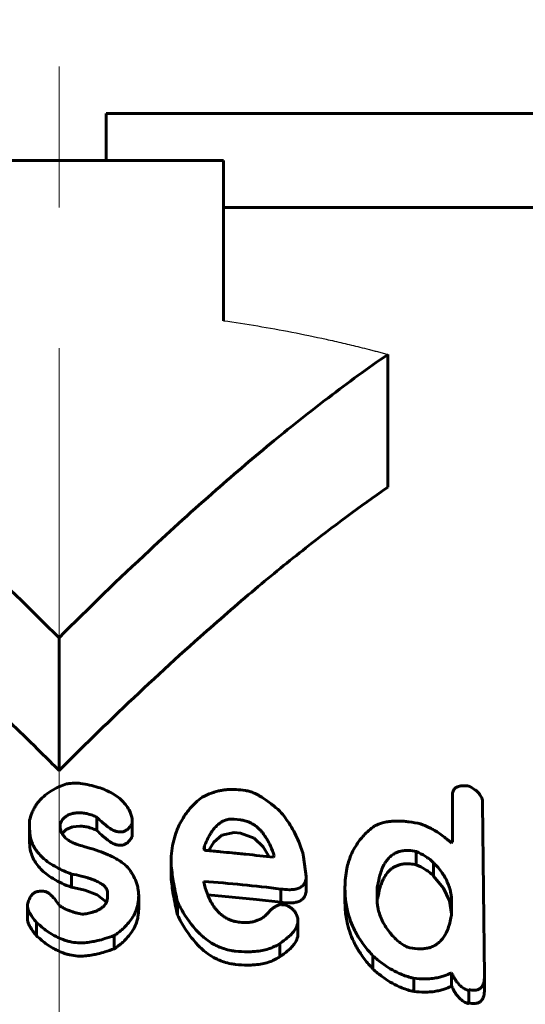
# Model space of a CAD drawing. Header units: millimetres. Extents: x -136 to 322, y -77 to 78.
# Tile 6 of 15: x -0.42 to 4.96, y 67.01 to 77.5. Entities that reach past the tile are written whole.
import ezdxf

# ---------------------------------------------------------------- set-up
doc = ezdxf.new("R2010")
doc.units = ezdxf.units.MM
for name, pattern in [('K5LT-1', [0]), ('K5LT_AXLED', [12, 7.5, -1.5, 1.5, -1.5]), ('K5LT_BASIC', [0])]:
    doc.linetypes.add(name, pattern=pattern)
doc.layers.add('Системный слой (1)', color=7, linetype='Continuous', true_color=0x6c6c6c)

# ---------------------------------------------------------------- blocks, each defined once
blk = doc.blocks.new('U1')
at = {"layer": 'Системный слой (1)', "color": 150, "linetype": 'K5LT_BASIC', "lineweight": 60, "true_color": 0x0080ff}
for p, q in [((0.033, 68.827), (0.077, 68.872)), ((0.077, 68.872), (0.143, 68.9)), ((0.143, 68.9), (0.22, 68.907))]:
    blk.add_line(p, q, dxfattribs=at)
blk = doc.blocks.new('U3')
at = {"layer": 'Системный слой (1)', "color": 150, "linetype": 'K5LT_BASIC', "lineweight": 60, "true_color": 0x0080ff}
for p, q in [((4.091, 68.247), (3.987, 68.375)), ((4.157, 68.11), (4.091, 68.247)), ((4.179, 67.971), (4.157, 68.11))]:
    blk.add_line(p, q, dxfattribs=at)
blk = doc.blocks.new('U4')
at = {"layer": 'Системный слой (1)', "color": 150, "linetype": 'K5LT_BASIC', "lineweight": 60, "true_color": 0x0080ff}
for p, q in [((1.864, 68.839), (1.733, 68.811)), ((1.648, 68.735), (1.59, 68.645)), ((1.733, 68.811), (1.648, 68.735))]:
    blk.add_line(p, q, dxfattribs=at)
blk = doc.blocks.new('U6')
at = {"layer": 'Системный слой (1)', "color": 150, "linetype": 'K5LT_BASIC', "lineweight": 60, "true_color": 0x0080ff}
for p, q in [((0.132, 68.255), (0.274, 68.223)), ((0.274, 68.223), (0.407, 68.175)), ((0.407, 68.175), (0.505, 68.096))]:
    blk.add_line(p, q, dxfattribs=at)
blk = doc.blocks.new('U10')
at = {"layer": 'Системный слой (1)', "color": 150, "linetype": 'K5LT_BASIC', "lineweight": 60, "true_color": 0x0080ff}
for p, q in [((3.387, 68.112), (3.386, 68.1)), ((3.388, 68.124), (3.387, 68.112)), ((3.393, 68.135), (3.388, 68.124))]:
    blk.add_line(p, q, dxfattribs=at)
blk = doc.blocks.new('U13')
at = {"layer": 'Системный слой (1)', "color": 150, "linetype": 'K5LT_BASIC', "lineweight": 60, "true_color": 0x0080ff}
for p, q in [((2.076, 68.779), (1.933, 68.831)), ((2.174, 68.685), (2.076, 68.779)), ((2.238, 68.579), (2.174, 68.685))]:
    blk.add_line(p, q, dxfattribs=at)
blk = doc.blocks.new('U22')
at = {"layer": 'Системный слой (1)', "color": 150, "linetype": 'K5LT_BASIC', "lineweight": 60, "true_color": 0x0080ff}
for p, q in [((1.843, 68.151), (1.583, 68.173)), ((2.102, 68.125), (1.843, 68.151)), ((2.36, 68.095), (2.102, 68.125))]:
    blk.add_line(p, q, dxfattribs=at)

msp = doc.modelspace()

# ---------------------------------------------------------------- linework, layer by layer
at = {"layer": 'Системный слой (1)', "color": 30, "linetype": 'K5LT_AXLED', "lineweight": 18, "true_color": 0xff8000}
msp.add_line((0, 54.5), (0, 77.5), dxfattribs=at)
at = {"layer": 'Системный слой (1)', "color": 150, "linetype": 'K5LT_BASIC', "lineweight": 60, "true_color": 0x0080ff}
for p, q in [((0.5, 76.5), (7.984, 76.5)), ((0.5, 76.5), (0.5, 76)), ((-1.75, 76), (1.75, 76)), ((1.75, 76), (1.75, 74.292)), ((1.75, 75.5), (9.846, 75.5)), ((3.5, 72.519), (3.5, 73.933)), ((0, 69.5), (0, 70.914)), ((1.933, 69.292), (1.986, 69.286)), ((4.187, 68.74), (4.187, 69.237)), ((4.509, 69.152), (4.528, 67.303)), ((-0.313, 68.873), (-0.313, 68.969)), ((0.403, 68.861), (0.403, 69.002)), ((0.779, 68.989), (0.779, 68.936)), ((0.779, 68.794), (0.779, 68.936)), ((1.864, 68.98), (1.933, 68.972)), ((-0.313, 68.732), (-0.313, 68.873)), ((0.012, 68.927), (0.012, 68.911)), ((0.656, 68.845), (0.63, 68.846)), ((1.864, 68.839), (1.933, 68.831)), ((4.179, 68.724), (4.187, 68.74)), ((0.656, 68.704), (0.63, 68.705)), ((1.541, 68.657), (1.549, 68.699)), ((1.549, 68.653), (1.549, 68.699)), ((3.803, 68.494), (3.803, 68.636)), ((2.29, 68.589), (2.282, 68.574)), ((2.604, 68.58), (2.631, 68.369)), ((3.987, 68.375), (3.987, 68.516)), ((1.192, 68.361), (1.192, 68.502)), ((0.132, 68.255), (0.132, 68.396)), ((1.541, 68.318), (1.541, 68.31)), ((2.631, 68.227), (2.631, 68.369)), ((-0.207, 68.212), (-0.164, 68.212)), ((2.36, 68.095), (2.36, 68.236)), ((3.044, 68.231), (3.044, 68.257)), ((3.044, 68.09), (3.044, 68.231)), ((3.393, 68.135), (3.393, 68.277)), ((0.516, 68.153), (0.516, 68.197)), ((0.848, 68.025), (0.848, 68.166)), ((1.262, 67.957), (1.262, 68.098)), ((3.385, 68.134), (3.385, 68.184)), ((3.385, 68.134), (3.385, 68.134)), ((4.179, 68.106), (4.179, 67.972)), ((-0.337, 67.92), (-0.337, 68.061)), ((2.37, 68.069), (2.413, 68.063)), ((2.543, 67.916), (2.543, 67.899)), ((2.543, 67.758), (2.543, 67.899)), ((-0.241, 67.739), (-0.241, 67.881)), ((0.587, 67.599), (0.587, 67.74)), ((2.351, 67.515), (2.351, 67.657)), ((3.342, 67.384), (3.342, 67.525)), ((3.777, 67.145), (3.777, 67.286)), ((4.179, 67.203), (4.179, 67.344)), ((4.528, 67.162), (4.528, 67.303)), ((4.362, 67.023), (4.362, 67.165))]:
    msp.add_line(p, q, dxfattribs=at)
at = {"layer": 'Системный слой (1)', "color": 7, "linetype": 'K5LT-1'}
msp.add_open_spline([(1.75, 74.292), (1.871, 74.276), (2.115, 74.238), (2.479, 74.172), (2.782, 74.109), (3.023, 74.054), (3.176, 74.017), (3.286, 73.99), (3.353, 73.972), (3.402, 73.96), (3.451, 73.947), (3.484, 73.938), (3.5, 73.933)], degree=3, knots=[0, 0, 0, 0, 0.308849, 0.617699, 0.926548, 1.080973, 1.235398, 1.323362, 1.365818, 1.408275, 1.450731, 1.493188, 1.493188, 1.493188, 1.493188], dxfattribs=at)
at = {"layer": 'Системный слой (1)', "color": 150, "linetype": 'K5LT_BASIC', "lineweight": 60, "true_color": 0x0080ff}
for points, knots in [([(0, 70.914), (-0.304, 71.219), (-0.841, 71.74), (-1.584, 72.417), (-2.226, 72.967), (-2.85, 73.466), (-3.28, 73.781), (-3.5, 73.933)], [0, 0, 0, 0, 2.181066, 3.805962, 5.16753, 6.570619, 8, 8, 8, 8]), ([(3.5, 73.933), (3.287, 73.786), (2.88, 73.488), (2.271, 73.005), (1.636, 72.463), (0.869, 71.767), (0.317, 71.231), (0, 70.914)], [0, 0, 0, 0, 1.387012, 2.677141, 4.083997, 5.726255, 8, 8, 8, 8]), ([(0, 69.5), (-0.064, 69.564), (-0.227, 69.726), (-0.496, 69.99), (-0.957, 70.431), (-1.572, 70.995), (-2.336, 71.647), (-2.978, 72.148), (-3.367, 72.427), (-3.5, 72.519)], [0, 0, 0, 0, 0.572057, 1.457049, 2.394883, 4.642037, 6.810489, 8.917194, 10, 10, 10, 10]), ([(3.5, 72.519), (3.205, 72.315), (2.731, 71.961), (2.068, 71.42), (1.401, 70.841), (0.705, 70.195), (0.21, 69.71), (0, 69.5)], [0, 0, 0, 0, 1.919125, 3.134702, 4.474726, 6.498063, 8, 8, 8, 8]), ([(0.081, 69.356), (0.056, 69.348), (0.015, 69.333), (-0.058, 69.299), (-0.102, 69.271), (-0.129, 69.249)], [0, 0, 0, 0, 1.899939, 3.186918, 6, 6, 6, 6]), ([(0.228, 69.362), (0.211, 69.363), (0.188, 69.364), (0.154, 69.364), (0.121, 69.362), (0.096, 69.359), (0.081, 69.356)], [0, 0, 0, 0, 2.396834, 3.337671, 4.832556, 7, 7, 7, 7]), ([(0.779, 68.989), (0.772, 69.019), (0.753, 69.07), (0.715, 69.129), (0.677, 69.173), (0.632, 69.214), (0.57, 69.255), (0.497, 69.292), (0.385, 69.333), (0.293, 69.353), (0.228, 69.362)], [0, 0, 0, 0, 1.783452, 2.966177, 3.690798, 4.712944, 5.893383, 7.132932, 8.296714, 11, 11, 11, 11]), ([(-0.129, 69.249), (-0.153, 69.232), (-0.189, 69.201), (-0.226, 69.158), (-0.25, 69.123), (-0.272, 69.087), (-0.295, 69.035), (-0.307, 68.994), (-0.313, 68.969)], [0, 0, 0, 0, 2.101797, 3.405163, 4.30768, 5.45292, 6.810574, 9, 9, 9, 9]), ([(1.933, 69.292), (1.901, 69.296), (1.854, 69.299), (1.792, 69.296), (1.749, 69.291), (1.706, 69.284), (1.664, 69.273), (1.6, 69.252), (1.554, 69.231), (1.523, 69.214)], [0, 0, 0, 0, 2.151621, 3.186178, 4.168338, 5.1267, 6.232234, 7.246941, 10, 10, 10, 10]), ([(2.351, 69.066), (2.321, 69.092), (2.274, 69.132), (2.21, 69.18), (2.17, 69.207), (2.137, 69.227), (2.109, 69.243), (2.073, 69.261), (2.033, 69.277), (2.001, 69.284), (1.986, 69.286)], [0, 0, 0, 0, 3.259666, 4.949536, 6.263647, 6.998352, 7.888723, 8.671519, 9.948281, 11, 11, 11, 11]), ([(4.362, 69.334), (4.342, 69.336), (4.313, 69.338), (4.28, 69.336), (4.26, 69.332), (4.242, 69.327), (4.225, 69.318), (4.211, 69.307), (4.201, 69.294), (4.19, 69.271), (4.187, 69.252), (4.187, 69.237)], [0, 0, 0, 0, 2.595655, 3.791725, 4.453216, 5.390776, 6.410508, 7.427524, 8.403077, 9.368739, 12, 12, 12, 12]), ([(4.509, 69.152), (4.509, 69.166), (4.507, 69.189), (4.495, 69.219), (4.48, 69.243), (4.461, 69.267), (4.423, 69.3), (4.388, 69.321), (4.362, 69.334)], [0, 0, 0, 0, 1.869476, 2.974361, 3.886359, 5.09942, 6.318686, 9, 9, 9, 9]), ([(1.192, 68.502), (1.192, 68.578), (1.202, 68.69), (1.237, 68.816), (1.266, 68.892), (1.298, 68.958), (1.341, 69.028), (1.41, 69.117), (1.474, 69.177), (1.523, 69.214)], [0, 0, 0, 0, 2.92167, 4.300563, 5.008664, 5.99317, 7.027723, 7.995791, 10, 10, 10, 10]), ([(0.012, 68.927), (0.02, 68.949), (0.035, 68.977), (0.064, 69.003), (0.08, 69.015), (0.098, 69.026), (0.121, 69.035), (0.148, 69.043), (0.182, 69.048), (0.207, 69.049), (0.22, 69.048)], [0, 0, 0, 0, 3.624174, 4.523416, 5.292299, 6.204623, 7.200345, 8.171892, 9.534825, 11, 11, 11, 11]), ([(0.22, 69.048), (0.237, 69.048), (0.263, 69.046), (0.299, 69.039), (0.327, 69.032), (0.363, 69.02), (0.388, 69.009), (0.403, 69.002)], [0, 0, 0, 0, 2.118718, 3.144557, 4.469735, 5.774865, 8, 8, 8, 8]), ([(2.604, 68.58), (2.591, 68.634), (2.564, 68.718), (2.512, 68.83), (2.449, 68.94), (2.392, 69.018), (2.351, 69.066)], [0, 0, 0, 0, 2.219108, 3.511816, 4.774255, 7, 7, 7, 7]), ([(0.403, 69.002), (0.424, 68.981), (0.455, 68.952), (0.498, 68.915), (0.524, 68.895), (0.547, 68.879), (0.564, 68.869), (0.583, 68.859), (0.605, 68.85), (0.622, 68.847), (0.63, 68.846)], [0, 0, 0, 0, 3.796826, 5.217632, 6.865858, 7.800207, 8.392, 9.223764, 10.198615, 11, 11, 11, 11]), ([(0.656, 68.845), (0.66, 68.845), (0.667, 68.845), (0.678, 68.846), (0.69, 68.849), (0.703, 68.855), (0.717, 68.863), (0.733, 68.875), (0.748, 68.891), (0.764, 68.911), (0.774, 68.926), (0.779, 68.936)], [0, 0, 0, 0, 0.645317, 1.327222, 2.096282, 3.011597, 4.175739, 5.677681, 7.522086, 9.275402, 12, 12, 12, 12]), ([(1.864, 68.98), (1.853, 68.981), (1.837, 68.982), (1.815, 68.98), (1.797, 68.978), (1.775, 68.972), (1.75, 68.962), (1.721, 68.946), (1.69, 68.922), (1.658, 68.891), (1.631, 68.856), (1.607, 68.817), (1.578, 68.767), (1.56, 68.726), (1.549, 68.699)], [0, 0, 0, 0, 0.854306, 1.260859, 1.772041, 2.387222, 3.147066, 4.124447, 5.419628, 6.979775, 8.674884, 10.056022, 11.852107, 15, 15, 15, 15]), ([(2.29, 68.589), (2.279, 68.625), (2.257, 68.683), (2.222, 68.754), (2.196, 68.795), (2.177, 68.823), (2.158, 68.847), (2.13, 68.878), (2.096, 68.907), (2.059, 68.931), (2.031, 68.946), (2.004, 68.956), (1.972, 68.966), (1.948, 68.97), (1.933, 68.972)], [0, 0, 0, 0, 3.423356, 5.649126, 6.961979, 7.653774, 8.519434, 9.463085, 11.056081, 11.987058, 12.686498, 13.369404, 13.977426, 15, 15, 15, 15]), ([(3.848, 68.93), (3.808, 68.939), (3.75, 68.95), (3.68, 68.958), (3.618, 68.962), (3.559, 68.961), (3.494, 68.953), (3.43, 68.939), (3.384, 68.921), (3.359, 68.908)], [0, 0, 0, 0, 2.372194, 3.36715, 4.050811, 5.953834, 6.818026, 8.009322, 10, 10, 10, 10]), ([(-0.313, 68.873), (-0.313, 68.842), (-0.307, 68.791), (-0.286, 68.723), (-0.259, 68.67), (-0.224, 68.62), (-0.184, 68.578), (-0.142, 68.542), (-0.092, 68.505), (-0.005, 68.453), (0.077, 68.417), (0.132, 68.396)], [0, 0, 0, 0, 1.843504, 3.025697, 4.147208, 5.201636, 6.348904, 7.18064, 8.000876, 9.352728, 12, 12, 12, 12]), ([(0.263, 68.691), (0.241, 68.696), (0.208, 68.706), (0.163, 68.722), (0.126, 68.739), (0.087, 68.764), (0.053, 68.795), (0.03, 68.829), (0.015, 68.868), (0.012, 68.895), (0.012, 68.911)], [0, 0, 0, 0, 1.8063, 2.689127, 3.830822, 5.185825, 6.701883, 8.074592, 9.242212, 11, 11, 11, 11]), ([(0.22, 68.907), (0.237, 68.907), (0.263, 68.904), (0.299, 68.898), (0.327, 68.89), (0.363, 68.878), (0.388, 68.868), (0.403, 68.861)], [0, 0, 0, 0, 2.118718, 3.144557, 4.469735, 5.774865, 8, 8, 8, 8]), ([(0.403, 68.861), (0.424, 68.84), (0.455, 68.81), (0.498, 68.774), (0.524, 68.753), (0.547, 68.738), (0.564, 68.727), (0.583, 68.717), (0.605, 68.708), (0.622, 68.705), (0.63, 68.705)], [0, 0, 0, 0, 3.796826, 5.217632, 6.865858, 7.800207, 8.392, 9.223764, 10.198615, 11, 11, 11, 11]), ([(3.359, 68.908), (3.316, 68.877), (3.245, 68.815), (3.174, 68.723), (3.132, 68.651), (3.093, 68.566), (3.055, 68.439), (3.044, 68.323), (3.044, 68.257)], [0, 0, 0, 0, 1.719122, 3.131208, 4.088696, 4.705319, 6.548996, 9, 9, 9, 9]), ([(4.179, 68.724), (4.152, 68.75), (4.106, 68.788), (4.039, 68.836), (3.987, 68.867), (3.924, 68.9), (3.879, 68.919), (3.848, 68.93)], [0, 0, 0, 0, 2.42436, 3.785815, 5.124298, 6.090113, 8, 8, 8, 8]), ([(-0.313, 68.732), (-0.313, 68.698), (-0.306, 68.64), (-0.278, 68.564), (-0.242, 68.502), (-0.196, 68.448), (-0.137, 68.395), (-0.034, 68.325), (0.063, 68.281), (0.132, 68.255)], [0, 0, 0, 0, 1.693804, 2.882216, 3.88565, 5.01315, 5.991822, 7.239477, 10, 10, 10, 10]), ([(0.656, 68.704), (0.66, 68.704), (0.667, 68.704), (0.678, 68.705), (0.69, 68.708), (0.703, 68.713), (0.717, 68.721), (0.733, 68.734), (0.748, 68.749), (0.764, 68.77), (0.774, 68.785), (0.779, 68.794)], [0, 0, 0, 0, 0.645317, 1.327222, 2.096282, 3.011597, 4.175739, 5.677681, 7.522086, 9.275402, 12, 12, 12, 12]), ([(0.769, 68.414), (0.757, 68.438), (0.729, 68.472), (0.682, 68.511), (0.641, 68.54), (0.59, 68.569), (0.517, 68.605), (0.421, 68.642), (0.333, 68.671), (0.279, 68.686), (0.263, 68.691)], [0, 0, 0, 0, 1.758426, 2.799416, 3.605377, 4.63764, 6.135528, 8.041431, 10.117239, 11, 11, 11, 11]), ([(1.541, 68.657), (1.544, 68.656), (1.549, 68.653), (1.555, 68.65), (1.561, 68.648), (1.565, 68.647), (1.568, 68.647)], [0, 0, 0, 0, 2.597647, 3.993322, 5.286611, 7, 7, 7, 7]), ([(1.568, 68.647), (1.618, 68.642), (1.71, 68.634), (1.851, 68.62), (2.039, 68.602), (2.185, 68.586), (2.282, 68.574)], [0, 0, 0, 0, 1.476064, 2.709571, 4.133475, 7, 7, 7, 7]), ([(3.803, 68.636), (3.777, 68.642), (3.733, 68.648), (3.683, 68.647), (3.652, 68.643), (3.624, 68.637), (3.592, 68.626), (3.556, 68.607), (3.521, 68.579), (3.491, 68.546), (3.461, 68.502), (3.436, 68.448), (3.41, 68.371), (3.399, 68.312), (3.393, 68.277)], [0, 0, 0, 0, 1.546579, 2.416705, 2.881445, 3.432165, 4.140149, 5.040037, 6.137772, 7.318781, 8.45822, 10.219879, 12.079192, 15, 15, 15, 15]), ([(3.987, 68.516), (3.971, 68.532), (3.943, 68.556), (3.882, 68.597), (3.836, 68.621), (3.803, 68.636)], [0, 0, 0, 0, 1.906125, 3.182071, 6, 6, 6, 6]), ([(4.179, 68.106), (4.179, 68.135), (4.175, 68.179), (4.16, 68.242), (4.141, 68.296), (4.113, 68.354), (4.066, 68.429), (4.021, 68.483), (3.987, 68.516)], [0, 0, 0, 0, 1.856287, 2.784888, 4.049792, 5.298592, 6.531579, 9, 9, 9, 9]), ([(0.848, 68.166), (0.848, 68.193), (0.844, 68.235), (0.826, 68.305), (0.801, 68.361), (0.778, 68.401), (0.769, 68.414)], [0, 0, 0, 0, 2.181143, 3.49792, 5.808338, 7, 7, 7, 7]), ([(1.192, 68.502), (1.198, 68.442), (1.216, 68.307), (1.244, 68.172), (1.262, 68.098)], [0, 0, 0, 0, 2.241787, 5, 5, 5, 5]), ([(3.393, 68.135), (3.399, 68.172), (3.409, 68.225), (3.432, 68.297), (3.453, 68.345), (3.481, 68.392), (3.509, 68.426), (3.537, 68.451), (3.56, 68.467), (3.588, 68.482), (3.622, 68.495), (3.663, 68.504), (3.702, 68.506), (3.751, 68.504), (3.782, 68.499), (3.803, 68.494)], [0, 0, 0, 0, 3.219499, 4.672744, 6.433061, 7.689558, 9.252481, 9.982229, 10.579949, 11.375278, 12.285247, 13.045381, 14.129521, 14.675466, 16, 16, 16, 16]), ([(3.987, 68.375), (3.971, 68.39), (3.943, 68.415), (3.882, 68.456), (3.836, 68.48), (3.803, 68.494)], [0, 0, 0, 0, 1.906125, 3.182071, 6, 6, 6, 6]), ([(0.132, 68.396), (0.167, 68.39), (0.223, 68.378), (0.288, 68.361), (0.33, 68.347), (0.362, 68.336), (0.39, 68.324), (0.416, 68.312), (0.442, 68.298), (0.465, 68.282), (0.484, 68.266), (0.497, 68.251), (0.507, 68.235), (0.514, 68.217), (0.516, 68.205), (0.516, 68.197)], [0, 0, 0, 0, 3.44248, 5.486125, 6.638565, 7.774924, 8.81501, 9.789824, 10.697593, 11.947054, 12.699288, 13.52978, 14.33577, 14.970762, 16, 16, 16, 16]), ([(1.192, 68.361), (1.198, 68.3), (1.216, 68.165), (1.244, 68.031), (1.262, 67.957)], [0, 0, 0, 0, 2.241787, 5, 5, 5, 5]), ([(1.541, 68.31), (1.551, 68.27), (1.568, 68.21), (1.601, 68.131), (1.626, 68.084), (1.649, 68.049), (1.669, 68.021), (1.696, 67.99), (1.729, 67.96), (1.764, 67.935), (1.8, 67.915), (1.835, 67.901), (1.876, 67.889), (1.906, 67.884), (1.925, 67.882)], [0, 0, 0, 0, 3.403541, 5.179835, 6.872861, 7.541135, 8.427272, 9.497211, 10.539403, 11.514178, 12.404481, 13.187205, 13.848386, 15, 15, 15, 15]), ([(2.36, 68.236), (2.389, 68.232), (2.436, 68.228), (2.487, 68.23), (2.521, 68.235), (2.547, 68.242), (2.573, 68.255), (2.592, 68.268), (2.605, 68.282), (2.622, 68.308), (2.63, 68.338), (2.631, 68.362), (2.631, 68.369)], [0, 0, 0, 0, 2.86387, 4.447416, 4.875526, 6.304328, 7.186803, 8.071842, 8.917989, 9.669422, 12.068354, 13, 13, 13, 13]), ([(-0.207, 68.212), (-0.214, 68.212), (-0.225, 68.211), (-0.24, 68.207), (-0.252, 68.202), (-0.266, 68.194), (-0.28, 68.183), (-0.294, 68.168), (-0.305, 68.151), (-0.315, 68.131), (-0.327, 68.101), (-0.334, 68.077), (-0.337, 68.061)], [0, 0, 0, 0, 1.027699, 1.613908, 2.27767, 3.081637, 4.108706, 5.360894, 6.752921, 7.951826, 9.668066, 13, 13, 13, 13]), ([(0.002, 68.064), (-0.011, 68.084), (-0.031, 68.111), (-0.06, 68.146), (-0.077, 68.163), (-0.094, 68.179), (-0.106, 68.189), (-0.119, 68.198), (-0.129, 68.203), (-0.138, 68.207), (-0.15, 68.211), (-0.158, 68.212), (-0.164, 68.212)], [0, 0, 0, 0, 4.379047, 6.021195, 8.031074, 8.675554, 10.016758, 10.710091, 11.203134, 11.764751, 12.230088, 13, 13, 13, 13]), ([(2.36, 68.095), (2.389, 68.091), (2.436, 68.086), (2.487, 68.089), (2.521, 68.094), (2.547, 68.101), (2.573, 68.113), (2.592, 68.126), (2.605, 68.141), (2.622, 68.167), (2.63, 68.196), (2.631, 68.221), (2.631, 68.227)], [0, 0, 0, 0, 2.86387, 4.447416, 4.875526, 6.304328, 7.186803, 8.071842, 8.917989, 9.669422, 12.068354, 13, 13, 13, 13]), ([(3.044, 68.231), (3.044, 68.181), (3.05, 68.105), (3.072, 67.992), (3.101, 67.896), (3.147, 67.791), (3.199, 67.703), (3.263, 67.614), (3.31, 67.559), (3.342, 67.525)], [0, 0, 0, 0, 2.083477, 3.133743, 4.613934, 6.070054, 7.502429, 8.41086, 10, 10, 10, 10]), ([(3.393, 68.277), (3.393, 68.277), (3.392, 68.277), (3.391, 68.275), (3.391, 68.274), (3.39, 68.273), (3.389, 68.27), (3.388, 68.265), (3.387, 68.256), (3.386, 68.241), (3.385, 68.216), (3.385, 68.196), (3.385, 68.184)], [0, 0, 0, 0, 0.21377, 0.322883, 0.493167, 0.662921, 1.02624, 1.734796, 2.890136, 4.642, 8.23547, 13, 13, 13, 13]), ([(0.516, 68.153), (0.516, 68.14), (0.514, 68.121), (0.506, 68.096), (0.496, 68.077), (0.481, 68.058), (0.461, 68.039), (0.435, 68.021), (0.403, 68.005), (0.368, 67.992), (0.335, 67.983), (0.294, 67.974), (0.266, 67.969), (0.246, 67.967)], [0, 0, 0, 0, 1.831286, 2.672304, 3.630132, 4.694127, 5.853475, 7.01148, 8.39842, 9.75968, 11.027376, 12.023504, 14, 14, 14, 14]), ([(0.587, 67.74), (0.62, 67.762), (0.665, 67.798), (0.724, 67.855), (0.767, 67.907), (0.805, 67.969), (0.828, 68.028), (0.844, 68.093), (0.848, 68.137), (0.848, 68.166)], [0, 0, 0, 0, 2.003941, 3.005639, 4.42244, 5.837936, 7.25244, 8.209622, 10, 10, 10, 10]), ([(1.262, 68.098), (1.286, 68.049), (1.328, 67.973), (1.396, 67.875), (1.444, 67.816), (1.486, 67.771), (1.522, 67.737), (1.573, 67.694), (1.631, 67.655), (1.696, 67.622), (1.758, 67.598), (1.821, 67.582), (1.864, 67.576), (1.88, 67.574)], [0, 0, 0, 0, 3.107942, 4.774874, 6.418836, 7.091037, 7.938846, 8.870171, 10.402766, 11.222159, 12.155566, 13.302241, 14, 14, 14, 14]), ([(3.385, 68.134), (3.385, 68.103), (3.389, 68.056), (3.405, 67.986), (3.427, 67.926), (3.459, 67.861), (3.509, 67.785), (3.554, 67.733), (3.585, 67.701)], [0, 0, 0, 0, 1.867182, 2.836592, 4.194864, 5.517319, 6.804437, 9, 9, 9, 9]), ([(-0.337, 68.061), (-0.337, 68.052), (-0.335, 68.038), (-0.328, 68.017), (-0.32, 67.997), (-0.308, 67.974), (-0.294, 67.951), (-0.272, 67.919), (-0.254, 67.896), (-0.241, 67.881)], [0, 0, 0, 0, 1.431563, 2.172953, 3.290598, 4.554834, 5.965113, 7.234854, 10, 10, 10, 10]), ([(0.246, 67.967), (0.224, 67.971), (0.19, 67.979), (0.144, 67.993), (0.105, 68.006), (0.064, 68.024), (0.029, 68.043), (0.009, 68.058), (0.002, 68.064)], [0, 0, 0, 0, 2.217003, 3.33201, 4.764169, 6.331108, 7.847005, 9, 9, 9, 9]), ([(0.587, 67.599), (0.62, 67.621), (0.665, 67.656), (0.724, 67.713), (0.767, 67.766), (0.805, 67.828), (0.828, 67.886), (0.844, 67.952), (0.848, 67.996), (0.848, 68.025)], [0, 0, 0, 0, 2.003941, 3.005639, 4.42244, 5.837936, 7.25244, 8.209622, 10, 10, 10, 10]), ([(2.247, 68.008), (2.24, 67.998), (2.225, 67.979), (2.197, 67.952), (2.164, 67.927), (2.126, 67.907), (2.087, 67.893), (2.046, 67.883), (1.992, 67.878), (1.951, 67.879), (1.925, 67.882)], [0, 0, 0, 0, 1.367712, 2.536686, 4.014001, 5.40562, 6.553756, 7.667699, 8.899966, 11, 11, 11, 11]), ([(2.37, 68.069), (2.365, 68.07), (2.357, 68.07), (2.345, 68.068), (2.332, 68.064), (2.316, 68.057), (2.301, 68.048), (2.286, 68.039), (2.268, 68.026), (2.256, 68.015), (2.247, 68.008)], [0, 0, 0, 0, 0.887574, 1.60924, 2.631837, 3.999738, 5.45249, 6.893522, 8.194707, 11, 11, 11, 11]), ([(2.543, 67.916), (2.541, 67.928), (2.535, 67.948), (2.522, 67.978), (2.505, 68.004), (2.482, 68.027), (2.452, 68.048), (2.427, 68.058), (2.413, 68.063)], [0, 0, 0, 0, 1.845792, 3.147164, 4.654445, 6.068018, 7.289261, 9, 9, 9, 9]), ([(3.044, 68.09), (3.044, 68.039), (3.05, 67.963), (3.072, 67.851), (3.101, 67.755), (3.147, 67.65), (3.199, 67.561), (3.263, 67.472), (3.31, 67.418), (3.342, 67.384)], [0, 0, 0, 0, 2.083477, 3.133743, 4.613934, 6.070054, 7.502429, 8.41086, 10, 10, 10, 10]), ([(-0.337, 67.92), (-0.337, 67.91), (-0.335, 67.896), (-0.328, 67.875), (-0.32, 67.856), (-0.308, 67.833), (-0.294, 67.81), (-0.272, 67.778), (-0.254, 67.755), (-0.241, 67.739)], [0, 0, 0, 0, 1.431563, 2.172953, 3.290598, 4.554834, 5.965113, 7.234854, 10, 10, 10, 10]), ([(1.262, 67.957), (1.286, 67.908), (1.328, 67.832), (1.396, 67.734), (1.444, 67.675), (1.486, 67.63), (1.522, 67.596), (1.573, 67.553), (1.631, 67.514), (1.696, 67.481), (1.758, 67.457), (1.821, 67.441), (1.864, 67.435), (1.88, 67.433)], [0, 0, 0, 0, 3.107942, 4.774874, 6.418836, 7.091037, 7.938846, 8.870171, 10.402766, 11.222159, 12.155566, 13.302241, 14, 14, 14, 14]), ([(2.351, 67.657), (2.38, 67.676), (2.421, 67.706), (2.468, 67.748), (2.499, 67.783), (2.529, 67.828), (2.542, 67.869), (2.543, 67.895), (2.543, 67.899)], [0, 0, 0, 0, 2.682851, 3.921929, 5.131734, 6.611353, 8.651625, 9, 9, 9, 9]), ([(3.734, 67.611), (3.77, 67.603), (3.822, 67.597), (3.881, 67.6), (3.917, 67.605), (3.947, 67.612), (3.975, 67.623), (4.002, 67.636), (4.033, 67.657), (4.067, 67.687), (4.097, 67.726), (4.125, 67.774), (4.15, 67.836), (4.168, 67.905), (4.176, 67.952), (4.179, 67.972)], [0, 0, 0, 0, 2.117455, 2.908526, 3.485441, 4.331842, 4.84115, 5.470462, 6.343238, 7.51216, 8.853974, 10.156079, 12.048467, 14.353932, 16, 16, 16, 16]), ([(-0.241, 67.881), (-0.211, 67.853), (-0.159, 67.809), (-0.086, 67.76), (-0.025, 67.725), (0.026, 67.702), (0.076, 67.685), (0.128, 67.671), (0.178, 67.664), (0.214, 67.663), (0.22, 67.663)], [0, 0, 0, 0, 2.919811, 4.634785, 5.76435, 7.45351, 8.124937, 8.927624, 10.648388, 11, 11, 11, 11]), ([(-0.241, 67.739), (-0.211, 67.711), (-0.159, 67.667), (-0.086, 67.618), (-0.025, 67.584), (0.026, 67.56), (0.076, 67.544), (0.128, 67.53), (0.178, 67.523), (0.214, 67.521), (0.22, 67.521)], [0, 0, 0, 0, 2.919811, 4.634785, 5.76435, 7.45351, 8.124937, 8.927624, 10.648388, 11, 11, 11, 11]), ([(0.22, 67.663), (0.244, 67.662), (0.291, 67.665), (0.355, 67.674), (0.421, 67.688), (0.498, 67.709), (0.555, 67.729), (0.587, 67.74)], [0, 0, 0, 0, 1.450779, 2.910119, 4.059162, 5.743476, 8, 8, 8, 8]), ([(2.351, 67.515), (2.38, 67.534), (2.421, 67.564), (2.468, 67.607), (2.499, 67.642), (2.529, 67.687), (2.542, 67.728), (2.543, 67.754), (2.543, 67.758)], [0, 0, 0, 0, 2.682851, 3.921929, 5.131734, 6.611353, 8.651625, 9, 9, 9, 9]), ([(3.585, 67.701), (3.597, 67.691), (3.616, 67.676), (3.643, 67.656), (3.663, 67.642), (3.684, 67.63), (3.701, 67.622), (3.717, 67.615), (3.727, 67.612), (3.734, 67.611)], [0, 0, 0, 0, 2.865608, 4.214969, 5.770995, 7.123949, 8.27261, 8.904282, 10, 10, 10, 10]), ([(0.22, 67.521), (0.244, 67.521), (0.291, 67.523), (0.355, 67.533), (0.421, 67.547), (0.498, 67.568), (0.555, 67.587), (0.587, 67.599)], [0, 0, 0, 0, 1.450779, 2.910119, 4.059162, 5.743476, 8, 8, 8, 8]), ([(1.88, 67.574), (1.922, 67.57), (1.973, 67.567), (2.042, 67.568), (2.094, 67.57), (2.161, 67.579), (2.224, 67.595), (2.272, 67.613), (2.313, 67.632), (2.337, 67.647), (2.351, 67.657)], [0, 0, 0, 0, 2.726595, 3.208284, 4.482022, 6.097077, 7.65377, 8.882834, 9.649751, 11, 11, 11, 11]), ([(1.88, 67.433), (1.922, 67.428), (1.973, 67.425), (2.042, 67.426), (2.094, 67.429), (2.161, 67.438), (2.224, 67.454), (2.272, 67.471), (2.313, 67.491), (2.337, 67.506), (2.351, 67.515)], [0, 0, 0, 0, 2.726595, 3.208284, 4.482022, 6.097077, 7.65377, 8.882834, 9.649751, 11, 11, 11, 11]), ([(3.342, 67.525), (3.374, 67.496), (3.432, 67.448), (3.525, 67.385), (3.625, 67.332), (3.712, 67.301), (3.766, 67.288), (3.777, 67.286)], [0, 0, 0, 0, 2.209731, 3.806921, 5.490326, 7.505874, 8, 8, 8, 8]), ([(3.342, 67.384), (3.374, 67.355), (3.432, 67.306), (3.525, 67.243), (3.625, 67.19), (3.712, 67.16), (3.766, 67.147), (3.777, 67.145)], [0, 0, 0, 0, 2.209731, 3.806921, 5.490326, 7.505874, 8, 8, 8, 8]), ([(3.777, 67.286), (3.815, 67.281), (3.865, 67.278), (3.938, 67.279), (3.994, 67.285), (4.051, 67.296), (4.113, 67.314), (4.154, 67.331), (4.179, 67.344)], [0, 0, 0, 0, 2.342509, 3.083418, 4.571425, 5.878219, 6.912816, 9, 9, 9, 9]), ([(4.179, 67.344), (4.186, 67.329), (4.199, 67.303), (4.219, 67.269), (4.237, 67.244), (4.255, 67.222), (4.273, 67.204), (4.293, 67.187), (4.314, 67.173), (4.334, 67.164), (4.347, 67.16), (4.352, 67.159)], [0, 0, 0, 0, 2.623504, 4.288333, 5.892612, 7.079693, 8.203703, 9.364899, 10.449894, 11.360832, 12, 12, 12, 12]), ([(4.362, 67.165), (4.383, 67.16), (4.41, 67.156), (4.44, 67.159), (4.455, 67.163), (4.47, 67.168), (4.483, 67.177), (4.496, 67.188), (4.507, 67.204), (4.515, 67.221), (4.522, 67.243), (4.527, 67.27), (4.528, 67.292), (4.528, 67.303)], [0, 0, 0, 0, 2.690268, 3.36811, 4.071255, 4.806007, 5.611826, 6.581871, 7.721134, 8.970446, 10.013315, 12.033691, 14, 14, 14, 14]), ([(3.777, 67.145), (3.815, 67.14), (3.865, 67.136), (3.938, 67.138), (3.994, 67.143), (4.051, 67.155), (4.113, 67.173), (4.154, 67.19), (4.179, 67.203)], [0, 0, 0, 0, 2.342509, 3.083418, 4.571425, 5.878219, 6.912816, 9, 9, 9, 9]), ([(4.179, 67.203), (4.186, 67.187), (4.199, 67.162), (4.219, 67.128), (4.237, 67.102), (4.255, 67.081), (4.273, 67.062), (4.293, 67.046), (4.314, 67.032), (4.334, 67.023), (4.347, 67.019), (4.352, 67.018)], [0, 0, 0, 0, 2.623504, 4.288333, 5.892612, 7.079693, 8.203703, 9.364899, 10.449894, 11.360832, 12, 12, 12, 12]), ([(4.352, 67.159), (4.354, 67.159), (4.356, 67.158), (4.359, 67.159), (4.361, 67.16), (4.362, 67.162), (4.362, 67.164), (4.362, 67.165)], [0, 0, 0, 0, 2.100308, 3.45303, 4.212824, 5.807369, 8, 8, 8, 8]), ([(4.362, 67.023), (4.383, 67.019), (4.41, 67.015), (4.44, 67.018), (4.455, 67.021), (4.47, 67.027), (4.483, 67.035), (4.496, 67.047), (4.507, 67.062), (4.515, 67.079), (4.522, 67.102), (4.527, 67.129), (4.528, 67.151), (4.528, 67.162)], [0, 0, 0, 0, 2.690268, 3.36811, 4.071255, 4.806007, 5.611826, 6.581871, 7.721134, 8.970446, 10.013315, 12.033691, 14, 14, 14, 14]), ([(4.352, 67.018), (4.354, 67.017), (4.356, 67.017), (4.359, 67.018), (4.361, 67.019), (4.362, 67.021), (4.362, 67.022), (4.362, 67.023)], [0, 0, 0, 0, 2.100308, 3.45303, 4.212824, 5.807369, 8, 8, 8, 8])]:
    msp.add_open_spline(points, degree=3, knots=knots, dxfattribs=at)
msp.add_open_spline([(2.36, 68.236), (2.088, 68.27), (1.815, 68.297), (1.541, 68.318)], degree=3, dxfattribs=at)

# ---------------------------------------------------------------- block references
at = {"layer": 'Системный слой (1)'}
for name in ['U1', 'U4', 'U13', 'U3', 'U6', 'U22', 'U10']:
    msp.add_blockref(name, (0, 0), dxfattribs=at)

doc.saveas('drawing.dxf')
